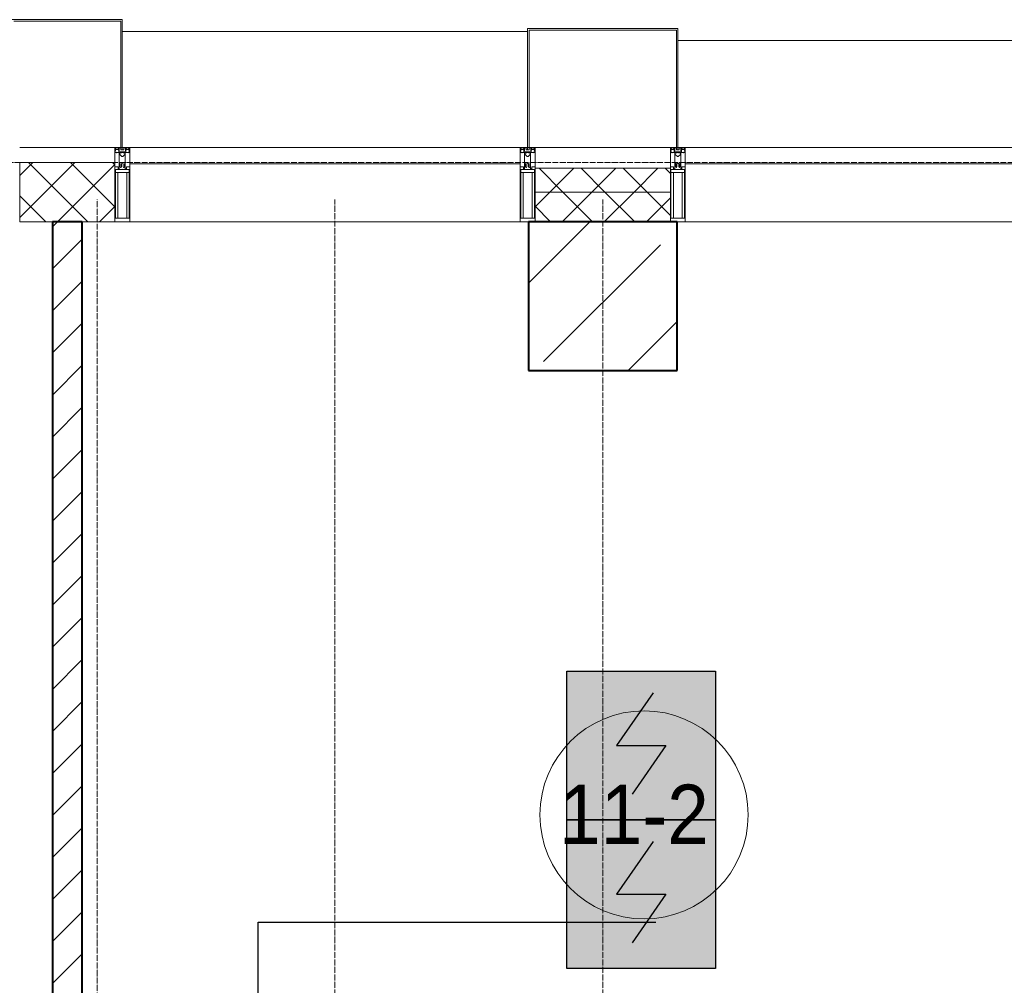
# Model space of a CAD drawing. Header units: millimetres. Extents: x -816133 to 919604, y 87941 to 147341.
# Tile 150 of 201: x -14812 to -11502, y 135506 to 138754. Entities that reach past the tile are written whole.
import ezdxf

# ---------------------------------------------------------------- set-up
doc = ezdxf.new("R2010")
doc.units = ezdxf.units.MM
doc.linetypes.add('ADSK_Линия сетки', pattern=[25, 20, -2.5, 0, -2.5])
doc.linetypes.add('Линия сетки', pattern=[25, 20, -2.5, 0, -2.5])
for name, color, linetype, lineweight in [('A-010-A_ROOM', 7, 'Continuous', 20), ('A-200-M_WALL', 7, 'Continuous', 18), ('A-200-M_WALL_INT', 7, 'Continuous', 18), ('A-200-M_WALL_PAT', 7, 'Continuous', 40), ('A-214-M_CURT_WALL', 7, 'Continuous', 18), ('A-215-M_CURT_PANEL', 7, 'Continuous', 18), ('A-280-M_COLUMN', 7, 'Continuous', 18), ('S-280-M_COLUMN', 7, 'Continuous', 18), ('Z-030-M_GRID', 7, 'Continuous', 9), ('Z-060-M_DETAIL', 7, 'Continuous', 18), ('СОУЭ', 1, 'Continuous', 30), ('СС-011-ПОЖ-СИГНАЛИЗАЦИЯ', 1, 'Continuous', 30)]:
    doc.layers.add(name, color=color, linetype=linetype, lineweight=lineweight)
doc.layers.add('EI_HATCH_GALV', color=7, linetype='Continuous')
doc.styles.add('Arial_2', font='arial.ttf', dxfattribs={"width": 0.9, "height": 400})

# ---------------------------------------------------------------- blocks, each defined once
blk = doc.blocks.new('10эт')
at = {"layer": 'S-280-M_COLUMN', "lineweight": 9}
h = blk.add_hatch(dxfattribs=at)
h.set_pattern_fill('FP_13', color=9, style=0, pattern_type=2)
h.set_pattern_definition([(45, (221501.7, 104051.05), (-314.309, 314.309), []), (45, (221816.03, 104051.05), (-314.309, 314.309), [555.625, -111.125, 3.353, -107.772])])
h.paths.add_polyline_path([(347701.7, 136451.1), (347701.7, 136951.1), (347201.7, 136951.1), (347201.7, 136451.1)])
at = {"layer": 'A-010-A_ROOM', "color": 9}
blk.add_circle((347590.6, 134956.3), 350, dxfattribs=at)
at = {"layer": 'A-200-M_WALL', "color": 9, "lineweight": 9}
for p, q in [((345811.7, 137151.1), (345491.7, 137151.1)), ((345491.7, 137151.1), (345491.7, 136951.1)), ((345811.7, 136951.1), (345811.7, 137151.1)), ((347679.2, 137131.1), (347224.2, 137131.1)), ((347224.2, 137131.1), (347224.2, 136951.1)), ((347679.2, 136951.1), (347679.2, 137131.1)), ((347679.2, 137051.1), (347224.2, 137051.1)), ((345491.7, 136951.1), (345811.7, 136951.1))]:
    blk.add_line(p, q, dxfattribs=at)
at = {"layer": 'A-200-M_WALL_INT', "color": 9, "lineweight": 40}
for p, q in [((345701.7, 136951.1), (345601.7, 136951.1)), ((345601.7, 136951.1), (345601.7, 133401.1)), ((345701.7, 133401.1), (345701.7, 136951.1))]:
    blk.add_line(p, q, dxfattribs=at)
at = {"layer": 'A-200-M_WALL_PAT', "color": 9, "linetype": 'Continuous', "lineweight": 5}
for p, q in [((345491.7, 137107.1), (345535.6, 137151.1)), ((345491.7, 136965.7), (345677.1, 137151.1)), ((345720.8, 136951.1), (345520.8, 137151.1)), ((345618.5, 136951.1), (345811.7, 137144.3)), ((345811.7, 137001.6), (345662.3, 137151.1)), ((345811.7, 137143), (345803.7, 137151.1)), ((347317.9, 137051.1), (347237.9, 137131.1)), ((347274.1, 137051.1), (347354.1, 137131.1)), ((347459.3, 137051.1), (347379.3, 137131.1)), ((347415.5, 137051.1), (347495.5, 137131.1)), ((347600.7, 137051.1), (347520.7, 137131.1)), ((347557, 137051.1), (347637, 137131.1)), ((347679.2, 137114), (347662.2, 137131.1)), ((345579.4, 136951.1), (345491.7, 137038.8)), ((347224.2, 137001.1), (347274.1, 137051.1)), ((347315.5, 136951.1), (347415.5, 137051.1)), ((347417.9, 136951.1), (347317.9, 137051.1)), ((347457, 136951.1), (347557, 137051.1)), ((347559.3, 136951.1), (347459.3, 137051.1)), ((347679.2, 136972.6), (347600.7, 137051.1)), ((345759.9, 136951.1), (345811.7, 137002.9)), ((347276.5, 136951.1), (347224.2, 137003.3)), ((347598.4, 136951.1), (347679.2, 137031.9))]:
    blk.add_line(p, q, dxfattribs=at)
at = {"layer": 'A-200-M_WALL_PAT', "color": 9, "linetype": 'Continuous', "lineweight": 9}
for p, q in [((345601.7, 136934.3), (345618.5, 136951.1)), ((345601.7, 136792.9), (345701.7, 136892.9)), ((345601.7, 136651.4), (345701.7, 136751.4)), ((345601.7, 136510), (345701.7, 136610)), ((345601.7, 136368.6), (345701.7, 136468.6)), ((345601.7, 136227.2), (345701.7, 136327.2)), ((345601.7, 136085.7), (345701.7, 136185.7)), ((345601.7, 135944.3), (345701.7, 136044.3)), ((345601.7, 135802.9), (345701.7, 135902.9)), ((345601.7, 135661.5), (345701.7, 135761.5)), ((345601.7, 135520.1), (345701.7, 135620.1)), ((345601.7, 135378.6), (345701.7, 135478.6)), ((345601.7, 135237.2), (345701.7, 135337.2)), ((345601.7, 135095.8), (345701.7, 135195.8)), ((345601.7, 134954.4), (345701.7, 135054.4)), ((345601.7, 134813), (345701.7, 134913)), ((345601.7, 134671.5), (345701.7, 134771.5)), ((345601.7, 134530.1), (345701.7, 134630.1)), ((345601.7, 134388.7), (345701.7, 134488.7))]:
    blk.add_line(p, q, dxfattribs=at)
at = {"layer": 'A-214-M_CURT_WALL', "color": 9, "lineweight": 5, "extrusion": (0, 0, -1)}
for p, q in [((345831.7, 137201.1), (345811.7, 137201.1)), ((345811.7, 137201.1), (345811.7, 136951.1)), ((345861.7, 137201.1), (345836.7, 137201.1)), ((345861.7, 136951.1), (345861.7, 137201.1)), ((347199.2, 137201.1), (347174.2, 137201.1)), ((347174.2, 137201.1), (347174.2, 136951.1)), ((347224.2, 137201.1), (347204.2, 137201.1)), ((347224.2, 136951.1), (347224.2, 137201.1)), ((347699.2, 137201.1), (347679.2, 137201.1)), ((347679.2, 137201.1), (347679.2, 136951.1)), ((347729.2, 137201.1), (347704.2, 137201.1)), ((347729.2, 136951.1), (347729.2, 137201.1)), ((345811.7, 136951.1), (345861.7, 136951.1)), ((347174.2, 136951.1), (347201.7, 136951.1)), ((347701.7, 136951.1), (347729.2, 136951.1))]:
    blk.add_line(p, q, dxfattribs=at)
at = {"layer": 'A-214-M_CURT_WALL', "color": 9, "lineweight": 5}
for p, q in [((347174.2, 136951.1), (345861.7, 136951.1)), ((349041.7, 136951.1), (347729.2, 136951.1))]:
    blk.add_line(p, q, dxfattribs=at)
at = {"layer": 'A-215-M_CURT_PANEL', "color": 9, "lineweight": 5}
for p, q in [((347174.2, 137201.1), (345861.7, 137201.1)), ((345861.7, 137201.1), (345861.7, 137146.1)), ((347174.2, 137146.1), (347174.2, 137201.1)), ((349041.7, 137201.1), (347729.2, 137201.1)), ((347729.2, 137201.1), (347729.2, 137146.1)), ((345861.7, 137146.1), (347174.2, 137146.1)), ((347729.2, 137146.1), (349041.7, 137146.1))]:
    blk.add_line(p, q, dxfattribs=at)
at = {"layer": 'A-280-M_COLUMN', "color": 9, "lineweight": 5}
for p, q in [((345836.7, 137631.1), (345466.7, 137631.1)), ((345836.7, 137201.1), (345836.7, 137631.1)), ((345471.7, 137626.1), (345831.7, 137626.1)), ((345831.7, 137626.1), (345831.7, 137201.1)), ((347704.2, 137601.1), (347199.2, 137601.1)), ((347199.2, 137601.1), (347199.2, 137201.1)), ((347704.2, 137201.1), (347704.2, 137601.1)), ((347199.2, 137591.1), (345836.7, 137591.1)), ((347204.2, 137201.1), (347204.2, 137596.1)), ((347204.2, 137596.1), (347699.2, 137596.1)), ((347699.2, 137596.1), (347699.2, 137201.1)), ((349066.7, 137561.1), (347704.2, 137561.1)), ((345491.7, 137201.1), (345811.7, 137201.1)), ((345831.7, 137201.1), (345836.7, 137201.1)), ((347199.2, 137201.1), (347204.2, 137201.1)), ((347224.2, 137201.1), (347679.2, 137201.1)), ((347699.2, 137201.1), (347704.2, 137201.1))]:
    blk.add_line(p, q, dxfattribs=at)
at = {"layer": 'S-280-M_COLUMN', "color": 9, "lineweight": 40}
for p, q in [((347701.7, 136951.1), (347201.7, 136951.1)), ((347201.7, 136951.1), (347201.7, 136451.1)), ((347701.7, 136451.1), (347701.7, 136951.1)), ((347201.7, 136451.1), (347701.7, 136451.1))]:
    blk.add_line(p, q, dxfattribs=at)
at = {"layer": 'Z-030-M_GRID', "color": 9, "linetype": 'ADSK_Линия сетки'}
blk.add_line((358421.7, 137151.1), (308438.4, 137151.1), dxfattribs=at)
at = {"layer": 'Z-030-M_GRID', "color": 9, "linetype": 'Линия сетки'}
for p, q in [((345751.7, 117346.8), (345751.7, 137026.1)), ((346551.7, 116076.8), (346551.7, 137026.1)), ((347451.7, 116076.8), (347451.7, 137026.1))]:
    blk.add_line(p, q, dxfattribs=at)
at = {"layer": 'Z-060-M_DETAIL', "color": 9, "lineweight": 5, "extrusion": (0, 0, -1)}
for p, q in [((345811.7, 137201.1), (345811.7, 137186.8)), ((345811.7, 137201.1), (345836.7, 137201.1)), ((345813, 137199.8), (345813, 137191.2)), ((345813, 137199.8), (345824.9, 137199.8)), ((345824.9, 137199.8), (345824.9, 137194.2)), ((345831.9, 137199.6), (345826.2, 137199.6)), ((345826.2, 137199.6), (345826.2, 137189.8)), ((345831.9, 137199.6), (345831.9, 137193.1)), ((345861.7, 137201.1), (345836.7, 137201.1)), ((345836.7, 137201.1), (345836.7, 137193.1)), ((345836.7, 137201.1), (345836.7, 137193.1)), ((345841.5, 137199.6), (345847.2, 137199.6)), ((345841.5, 137199.6), (345841.5, 137193.1)), ((345847.2, 137199.6), (345847.2, 137189.8)), ((345860.4, 137199.8), (345848.5, 137199.8)), ((345848.5, 137199.8), (345848.5, 137194.2)), ((345860.4, 137199.8), (345860.4, 137191.2)), ((345861.7, 137201.1), (345861.7, 137186.8)), ((347174.2, 137201.1), (347174.2, 137186.8)), ((347174.2, 137201.1), (347199.2, 137201.1)), ((347175.5, 137199.8), (347175.5, 137191.2)), ((347175.5, 137199.8), (347187.4, 137199.8)), ((347187.4, 137199.8), (347187.4, 137194.2)), ((347194.4, 137199.6), (347188.7, 137199.6)), ((347188.7, 137199.6), (347188.7, 137189.8)), ((347194.4, 137199.6), (347194.4, 137193.1)), ((347224.2, 137201.1), (347199.2, 137201.1)), ((347199.2, 137201.1), (347199.2, 137193.1)), ((347199.2, 137201.1), (347199.2, 137193.1)), ((347204, 137199.6), (347209.7, 137199.6)), ((347204, 137199.6), (347204, 137193.1)), ((347209.7, 137199.6), (347209.7, 137189.8)), ((347222.9, 137199.8), (347211, 137199.8)), ((347211, 137199.8), (347211, 137194.2)), ((347222.9, 137199.8), (347222.9, 137191.2)), ((347224.2, 137201.1), (347224.2, 137186.8)), ((347679.2, 137201.1), (347679.2, 137186.8)), ((347679.2, 137201.1), (347704.2, 137201.1)), ((347680.5, 137199.8), (347680.5, 137191.2)), ((347680.5, 137199.8), (347692.4, 137199.8)), ((347692.4, 137199.8), (347692.4, 137194.2)), ((347699.4, 137199.6), (347693.7, 137199.6)), ((347693.7, 137199.6), (347693.7, 137189.8)), ((347699.4, 137199.6), (347699.4, 137193.1)), ((347729.2, 137201.1), (347704.2, 137201.1)), ((347704.2, 137201.1), (347704.2, 137193.1)), ((347704.2, 137201.1), (347704.2, 137193.1)), ((347709, 137199.6), (347714.7, 137199.6)), ((347709, 137199.6), (347709, 137193.1)), ((347714.7, 137199.6), (347714.7, 137189.8)), ((347727.9, 137199.8), (347716, 137199.8)), ((347716, 137199.8), (347716, 137194.2)), ((347727.9, 137199.8), (347727.9, 137191.2)), ((347729.2, 137201.1), (347729.2, 137186.8)), ((345812.9, 137186.5), (345811.7, 137186.8)), ((345814.2, 137190.5), (345812.9, 137186.5)), ((345812.9, 137184.1), (345812.9, 137186.5)), ((345814.4, 137184.1), (345812.9, 137184.1)), ((345814.2, 137190.5), (345813, 137191.2)), ((345813.5, 137190.9), (345814.2, 137193.1)), ((345815.4, 137196.6), (345814.2, 137196.6)), ((345814.2, 137193.1), (345814.2, 137196.6)), ((345814.4, 137185), (345815.4, 137185)), ((345814.4, 137184.1), (345814.4, 137185)), ((345815.4, 137196.6), (345815.4, 137194.6)), ((345815.4, 137194.6), (345822.5, 137194.6)), ((345817.7, 137183.4), (345815.4, 137185)), ((345818.3, 137184.5), (345817.7, 137183.4)), ((345829.3, 137184.5), (345818.3, 137184.5)), ((345823.5, 137196.6), (345822.5, 137196.6)), ((345822.5, 137194.6), (345822.5, 137196.6)), ((345823.5, 137196.6), (345824.5, 137193.8)), ((345824, 137193.4), (345824.9, 137194.2)), ((345824, 137193.4), (345825.4, 137189.7)), ((345824.5, 137192), (345824.5, 137186.3)), ((345824.5, 137186.3), (345836.7, 137186.3)), ((345826.2, 137189.8), (345825.5, 137189.7)), ((345826.7, 137148.1), (345826.7, 137184.1)), ((345826.7, 137184.1), (345829.2, 137184.1)), ((345829.2, 137182.6), (345828.2, 137182.6)), ((345828.2, 137182.6), (345828.2, 137178.1)), ((345828.2, 137178.1), (345835.2, 137171.1)), ((345829.2, 137184.1), (345829.2, 137182.6)), ((345829.3, 137183.1), (345829.3, 137184.5)), ((345834.1, 137183.1), (345829.3, 137183.1)), ((345836.7, 137193.1), (345831.9, 137193.1)), ((345834.1, 137183.1), (345834.1, 137184.2)), ((345834.1, 137184.2), (345836.7, 137184.2)), ((345835.2, 137171.1), (345836.7, 137171.1)), ((345836.7, 137193.1), (345841.5, 137193.1)), ((345836.7, 137186.3), (345836.7, 137184.2)), ((345848.9, 137186.3), (345836.7, 137186.3)), ((345836.7, 137186.3), (345836.7, 137184.2)), ((345839.3, 137184.2), (345836.7, 137184.2)), ((345838.2, 137171.1), (345836.7, 137171.1)), ((345845.2, 137178.1), (345838.2, 137171.1)), ((345839.3, 137183.1), (345839.3, 137184.2)), ((345839.3, 137183.1), (345844.1, 137183.1)), ((345844.1, 137183.1), (345844.1, 137184.5)), ((345844.1, 137184.5), (345855.1, 137184.5)), ((345846.7, 137184.1), (345844.2, 137184.1)), ((345844.2, 137184.1), (345844.2, 137182.6)), ((345844.2, 137182.6), (345845.2, 137182.6)), ((345845.2, 137182.6), (345845.2, 137178.1)), ((345846.7, 137148.1), (345846.7, 137184.1)), ((345847.2, 137189.8), (345848, 137189.7)), ((345849.4, 137193.4), (345848.1, 137189.7)), ((345849.4, 137193.4), (345848.5, 137194.2)), ((345849.9, 137196.6), (345848.9, 137193.8)), ((345848.9, 137192), (345848.9, 137186.3)), ((345849.9, 137196.6), (345850.9, 137196.6)), ((345850.9, 137194.6), (345850.9, 137196.6)), ((345858, 137194.6), (345850.9, 137194.6)), ((345855.1, 137184.5), (345855.7, 137183.4)), ((345855.7, 137183.4), (345858, 137185)), ((345858, 137196.6), (345859.2, 137196.6)), ((345858, 137196.6), (345858, 137194.6)), ((345859, 137185), (345858, 137185)), ((345859, 137184.1), (345859, 137185)), ((345859, 137184.1), (345860.6, 137184.1)), ((345859.2, 137193.1), (345859.2, 137196.6)), ((345859.9, 137190.9), (345859.2, 137193.1)), ((345859.2, 137190.5), (345860.4, 137191.2)), ((345859.2, 137190.5), (345860.6, 137186.5)), ((345860.6, 137186.5), (345861.7, 137186.8)), ((345860.6, 137184.1), (345860.6, 137186.5)), ((347175.4, 137186.5), (347174.2, 137186.8)), ((347176.7, 137190.5), (347175.4, 137186.5)), ((347175.4, 137184.1), (347175.4, 137186.5)), ((347176.9, 137184.1), (347175.4, 137184.1)), ((347176.7, 137190.5), (347175.5, 137191.2)), ((347176, 137190.9), (347176.7, 137193.1)), ((347177.9, 137196.6), (347176.7, 137196.6)), ((347176.7, 137193.1), (347176.7, 137196.6)), ((347176.9, 137185), (347177.9, 137185)), ((347176.9, 137184.1), (347176.9, 137185)), ((347177.9, 137196.6), (347177.9, 137194.6)), ((347177.9, 137194.6), (347185, 137194.6)), ((347180.2, 137183.4), (347177.9, 137185)), ((347180.8, 137184.5), (347180.2, 137183.4)), ((347191.8, 137184.5), (347180.8, 137184.5)), ((347186, 137196.6), (347185, 137196.6)), ((347185, 137194.6), (347185, 137196.6)), ((347186, 137196.6), (347187, 137193.8)), ((347186.5, 137193.4), (347187.4, 137194.2)), ((347186.5, 137193.4), (347187.9, 137189.7)), ((347187, 137192), (347187, 137186.3)), ((347187, 137186.3), (347199.2, 137186.3)), ((347188.7, 137189.8), (347188, 137189.7)), ((347189.2, 137148.1), (347189.2, 137184.1)), ((347189.2, 137184.1), (347191.7, 137184.1)), ((347191.7, 137182.6), (347190.7, 137182.6)), ((347190.7, 137182.6), (347190.7, 137178.1)), ((347190.7, 137178.1), (347197.7, 137171.1)), ((347191.7, 137184.1), (347191.7, 137182.6)), ((347191.8, 137183.1), (347191.8, 137184.5)), ((347196.6, 137183.1), (347191.8, 137183.1)), ((347199.2, 137193.1), (347194.4, 137193.1)), ((347196.6, 137183.1), (347196.6, 137184.2)), ((347196.6, 137184.2), (347199.2, 137184.2)), ((347197.7, 137171.1), (347199.2, 137171.1)), ((347199.2, 137193.1), (347204, 137193.1)), ((347199.2, 137186.3), (347199.2, 137184.2)), ((347211.4, 137186.3), (347199.2, 137186.3)), ((347199.2, 137186.3), (347199.2, 137184.2)), ((347201.8, 137184.2), (347199.2, 137184.2)), ((347200.7, 137171.1), (347199.2, 137171.1)), ((347207.7, 137178.1), (347200.7, 137171.1)), ((347201.8, 137183.1), (347201.8, 137184.2)), ((347201.8, 137183.1), (347206.6, 137183.1)), ((347206.6, 137183.1), (347206.6, 137184.5)), ((347206.6, 137184.5), (347217.6, 137184.5)), ((347209.2, 137184.1), (347206.7, 137184.1)), ((347206.7, 137184.1), (347206.7, 137182.6)), ((347206.7, 137182.6), (347207.7, 137182.6)), ((347207.7, 137182.6), (347207.7, 137178.1)), ((347209.2, 137148.1), (347209.2, 137184.1)), ((347209.7, 137189.8), (347210.5, 137189.7)), ((347211.9, 137193.4), (347210.6, 137189.7)), ((347211.9, 137193.4), (347211, 137194.2)), ((347212.4, 137196.6), (347211.4, 137193.8)), ((347211.4, 137192), (347211.4, 137186.3)), ((347212.4, 137196.6), (347213.4, 137196.6)), ((347213.4, 137194.6), (347213.4, 137196.6)), ((347220.5, 137194.6), (347213.4, 137194.6)), ((347217.6, 137184.5), (347218.2, 137183.4)), ((347218.2, 137183.4), (347220.5, 137185)), ((347220.5, 137196.6), (347221.7, 137196.6)), ((347220.5, 137196.6), (347220.5, 137194.6)), ((347221.5, 137185), (347220.5, 137185)), ((347221.5, 137184.1), (347221.5, 137185)), ((347221.5, 137184.1), (347223.1, 137184.1)), ((347221.7, 137193.1), (347221.7, 137196.6)), ((347222.4, 137190.9), (347221.7, 137193.1)), ((347221.7, 137190.5), (347222.9, 137191.2)), ((347221.7, 137190.5), (347223.1, 137186.5)), ((347223.1, 137186.5), (347224.2, 137186.8)), ((347223.1, 137184.1), (347223.1, 137186.5)), ((347680.4, 137186.5), (347679.2, 137186.8)), ((347681.7, 137190.5), (347680.4, 137186.5)), ((347680.4, 137184.1), (347680.4, 137186.5)), ((347681.9, 137184.1), (347680.4, 137184.1)), ((347681.7, 137190.5), (347680.5, 137191.2)), ((347681, 137190.9), (347681.7, 137193.1)), ((347682.9, 137196.6), (347681.7, 137196.6)), ((347681.7, 137193.1), (347681.7, 137196.6)), ((347681.9, 137185), (347682.9, 137185)), ((347681.9, 137184.1), (347681.9, 137185)), ((347682.9, 137196.6), (347682.9, 137194.6)), ((347682.9, 137194.6), (347690, 137194.6)), ((347685.2, 137183.4), (347682.9, 137185)), ((347685.8, 137184.5), (347685.2, 137183.4)), ((347696.8, 137184.5), (347685.8, 137184.5)), ((347691, 137196.6), (347690, 137196.6)), ((347690, 137194.6), (347690, 137196.6)), ((347691, 137196.6), (347692, 137193.8)), ((347691.5, 137193.4), (347692.4, 137194.2)), ((347691.5, 137193.4), (347692.9, 137189.7)), ((347692, 137192), (347692, 137186.3)), ((347692, 137186.3), (347704.2, 137186.3)), ((347693.7, 137189.8), (347693, 137189.7)), ((347694.2, 137148.1), (347694.2, 137184.1)), ((347694.2, 137184.1), (347696.7, 137184.1)), ((347696.7, 137182.6), (347695.7, 137182.6)), ((347695.7, 137182.6), (347695.7, 137178.1)), ((347695.7, 137178.1), (347702.7, 137171.1)), ((347696.7, 137184.1), (347696.7, 137182.6)), ((347696.8, 137183.1), (347696.8, 137184.5)), ((347701.6, 137183.1), (347696.8, 137183.1)), ((347704.2, 137193.1), (347699.4, 137193.1)), ((347701.6, 137183.1), (347701.6, 137184.2)), ((347701.6, 137184.2), (347704.2, 137184.2)), ((347702.7, 137171.1), (347704.2, 137171.1)), ((347704.2, 137193.1), (347709, 137193.1)), ((347704.2, 137186.3), (347704.2, 137184.2)), ((347716.4, 137186.3), (347704.2, 137186.3)), ((347704.2, 137186.3), (347704.2, 137184.2)), ((347706.8, 137184.2), (347704.2, 137184.2)), ((347705.7, 137171.1), (347704.2, 137171.1)), ((347712.7, 137178.1), (347705.7, 137171.1)), ((347706.8, 137183.1), (347706.8, 137184.2)), ((347706.8, 137183.1), (347711.6, 137183.1)), ((347711.6, 137183.1), (347711.6, 137184.5)), ((347711.6, 137184.5), (347722.6, 137184.5)), ((347714.2, 137184.1), (347711.7, 137184.1)), ((347711.7, 137184.1), (347711.7, 137182.6)), ((347711.7, 137182.6), (347712.7, 137182.6)), ((347712.7, 137182.6), (347712.7, 137178.1)), ((347714.2, 137148.1), (347714.2, 137184.1)), ((347714.7, 137189.8), (347715.5, 137189.7)), ((347716.9, 137193.4), (347715.6, 137189.7)), ((347716.9, 137193.4), (347716, 137194.2)), ((347717.4, 137196.6), (347716.4, 137193.8)), ((347716.4, 137192), (347716.4, 137186.3)), ((347717.4, 137196.6), (347718.4, 137196.6)), ((347718.4, 137194.6), (347718.4, 137196.6)), ((347725.5, 137194.6), (347718.4, 137194.6)), ((347722.6, 137184.5), (347723.2, 137183.4)), ((347723.2, 137183.4), (347725.5, 137185)), ((347725.5, 137196.6), (347726.7, 137196.6)), ((347725.5, 137196.6), (347725.5, 137194.6)), ((347726.5, 137185), (347725.5, 137185)), ((347726.5, 137184.1), (347726.5, 137185)), ((347726.5, 137184.1), (347728.1, 137184.1)), ((347726.7, 137193.1), (347726.7, 137196.6)), ((347727.4, 137190.9), (347726.7, 137193.1)), ((347726.7, 137190.5), (347727.9, 137191.2)), ((347726.7, 137190.5), (347728.1, 137186.5)), ((347728.1, 137186.5), (347729.2, 137186.8)), ((347728.1, 137184.1), (347728.1, 137186.5)), ((345822.7, 137135.8), (345811.7, 137135.8)), ((345811.7, 137135.8), (345811.7, 136951.1)), ((345822.7, 137129.8), (345822.7, 137135.8)), ((345826.7, 137148.1), (345826.7, 137129.8)), ((345828, 137148.1), (345826.7, 137148.1)), ((345828, 137148.1), (345829.7, 137146.4)), ((345829.7, 137135.8), (345829.7, 137146.4)), ((345829.7, 137135.8), (345830.9, 137133.8)), ((345832.6, 137133.8), (345830.9, 137133.8)), ((345832.6, 137133.8), (345833.8, 137136)), ((345835.4, 137148.1), (345833.8, 137146.4)), ((345833.8, 137136), (345833.8, 137146.4)), ((345836.7, 137148.1), (345835.4, 137148.1)), ((345836.7, 137148.1), (345838, 137148.1)), ((345838, 137148.1), (345839.6, 137146.4)), ((345839.6, 137136), (345839.6, 137146.4)), ((345840.9, 137133.8), (345839.6, 137136)), ((345840.9, 137133.8), (345842.6, 137133.8)), ((345843.8, 137135.8), (345842.6, 137133.8)), ((345845.4, 137148.1), (345843.8, 137146.4)), ((345843.8, 137135.8), (345843.8, 137146.4)), ((345845.4, 137148.1), (345846.7, 137148.1)), ((345846.7, 137148.1), (345846.7, 137129.8)), ((345850.7, 137135.8), (345861.7, 137135.8)), ((345850.7, 137129.8), (345850.7, 137135.8)), ((345861.7, 137135.8), (345861.7, 136951.1)), ((347185.2, 137135.8), (347174.2, 137135.8)), ((347174.2, 137135.8), (347174.2, 136951.1)), ((347185.2, 137129.8), (347185.2, 137135.8)), ((347189.2, 137148.1), (347189.2, 137129.8)), ((347190.5, 137148.1), (347189.2, 137148.1)), ((347190.5, 137148.1), (347192.2, 137146.4)), ((347192.2, 137135.8), (347192.2, 137146.4)), ((347192.2, 137135.8), (347193.4, 137133.8)), ((347195.1, 137133.8), (347193.4, 137133.8)), ((347195.1, 137133.8), (347196.3, 137136)), ((347197.9, 137148.1), (347196.3, 137146.4)), ((347196.3, 137136), (347196.3, 137146.4)), ((347199.2, 137148.1), (347197.9, 137148.1)), ((347199.2, 137148.1), (347200.5, 137148.1)), ((347200.5, 137148.1), (347202.1, 137146.4)), ((347202.1, 137136), (347202.1, 137146.4)), ((347203.4, 137133.8), (347202.1, 137136)), ((347203.4, 137133.8), (347205.1, 137133.8)), ((347206.3, 137135.8), (347205.1, 137133.8)), ((347207.9, 137148.1), (347206.3, 137146.4)), ((347206.3, 137135.8), (347206.3, 137146.4)), ((347207.9, 137148.1), (347209.2, 137148.1)), ((347209.2, 137148.1), (347209.2, 137129.8)), ((347213.2, 137135.8), (347224.2, 137135.8)), ((347213.2, 137129.8), (347213.2, 137135.8)), ((347224.2, 137135.8), (347224.2, 136951.1)), ((347690.2, 137135.8), (347679.2, 137135.8)), ((347679.2, 137135.8), (347679.2, 136951.1)), ((347690.2, 137129.8), (347690.2, 137135.8)), ((347694.2, 137148.1), (347694.2, 137129.8)), ((347695.5, 137148.1), (347694.2, 137148.1)), ((347695.5, 137148.1), (347697.2, 137146.4)), ((347697.2, 137135.8), (347697.2, 137146.4)), ((347697.2, 137135.8), (347698.4, 137133.8)), ((347700.1, 137133.8), (347698.4, 137133.8)), ((347700.1, 137133.8), (347701.3, 137136)), ((347702.9, 137148.1), (347701.3, 137146.4)), ((347701.3, 137136), (347701.3, 137146.4)), ((347704.2, 137148.1), (347702.9, 137148.1)), ((347704.2, 137148.1), (347705.5, 137148.1)), ((347705.5, 137148.1), (347707.1, 137146.4)), ((347707.1, 137136), (347707.1, 137146.4)), ((347708.4, 137133.8), (347707.1, 137136)), ((347708.4, 137133.8), (347710.1, 137133.8)), ((347711.3, 137135.8), (347710.1, 137133.8)), ((347712.9, 137148.1), (347711.3, 137146.4)), ((347711.3, 137135.8), (347711.3, 137146.4)), ((347712.9, 137148.1), (347714.2, 137148.1)), ((347714.2, 137148.1), (347714.2, 137129.8)), ((347718.2, 137135.8), (347729.2, 137135.8)), ((347718.2, 137129.8), (347718.2, 137135.8)), ((347729.2, 137135.8), (347729.2, 136951.1)), ((345836.2, 137127.5), (345813.7, 137127.5)), ((345813.7, 136963.8), (345813.7, 137127.5)), ((345836.7, 137117.1), (345813.7, 137117.1)), ((345821.8, 137117.1), (345821.8, 136963.8)), ((345826.7, 137129.8), (345822.7, 137129.8)), ((345836.7, 137117.1), (345859.7, 137117.1)), ((345837.2, 137127.5), (345859.7, 137127.5)), ((345846.7, 137129.8), (345850.7, 137129.8)), ((345851.6, 137117.1), (345851.6, 136963.8)), ((345859.7, 136963.8), (345859.7, 137127.5)), ((347198.7, 137127.5), (347176.2, 137127.5)), ((347176.2, 136963.8), (347176.2, 137127.5)), ((347199.2, 137117.1), (347176.2, 137117.1)), ((347184.3, 137117.1), (347184.3, 136963.8)), ((347189.2, 137129.8), (347185.2, 137129.8)), ((347199.2, 137117.1), (347222.2, 137117.1)), ((347199.7, 137127.5), (347222.2, 137127.5)), ((347209.2, 137129.8), (347213.2, 137129.8)), ((347214.1, 137117.1), (347214.1, 136963.8)), ((347222.2, 136963.8), (347222.2, 137127.5)), ((347703.7, 137127.5), (347681.2, 137127.5)), ((347681.2, 136963.8), (347681.2, 137127.5)), ((347704.2, 137117.1), (347681.2, 137117.1)), ((347689.3, 137117.1), (347689.3, 136963.8)), ((347694.2, 137129.8), (347690.2, 137129.8)), ((347704.2, 137117.1), (347727.2, 137117.1)), ((347704.7, 137127.5), (347727.2, 137127.5)), ((347714.2, 137129.8), (347718.2, 137129.8)), ((347719.1, 137117.1), (347719.1, 136963.8)), ((347727.2, 136963.8), (347727.2, 137127.5)), ((345811.7, 136951.1), (345836.7, 136951.1)), ((345813.7, 136963.8), (345836.7, 136963.8)), ((345859.7, 136963.8), (345836.7, 136963.8)), ((345861.7, 136951.1), (345836.7, 136951.1)), ((347174.2, 136951.1), (347199.2, 136951.1)), ((347176.2, 136963.8), (347199.2, 136963.8)), ((347222.2, 136963.8), (347199.2, 136963.8)), ((347224.2, 136951.1), (347199.2, 136951.1)), ((347679.2, 136951.1), (347704.2, 136951.1)), ((347681.2, 136963.8), (347704.2, 136963.8)), ((347727.2, 136963.8), (347704.2, 136963.8)), ((347729.2, 136951.1), (347704.2, 136951.1))]:
    blk.add_line(p, q, dxfattribs=at)
for centre, start, end in [((-345836.2, 137128), 180, 270), ((-345837.2, 137128), 270, 0), ((-347198.7, 137128), 180, 270), ((-347199.7, 137128), 270, 0), ((-347703.7, 137128), 180, 270), ((-347704.7, 137128), 270, 0)]:
    blk.add_arc(centre, 0.5, start, end, dxfattribs=at)
at = {"layer": 'A-010-A_ROOM', "color": 9, "lineweight": 30, "style": 'Arial_2', "width": 0.9}
blk.add_text('11-2', height=200, dxfattribs=at).set_placement((347305.1, 134858))
blk = doc.blocks.new('ИП 212-64 прот.R3')
at = {"layer": 'EI_HATCH_GALV', "lineweight": 30, "true_color": 0xffffff}
h = blk.add_hatch(color=7, dxfattribs=at)
h.dxf.hatch_style = 1
h.paths.add_polyline_path([(-2.5, 2.5), (2.5, 2.5), (2.5, -2.5), (-2.5, -2.5)])
at = {"color": 1, "linetype": 'ByBlock', "lineweight": -2}
for p, q in [((0.397, 1.766), (-0.83, 0)), ((-0.83, 0), (0.829, 0)), ((0.829, 0), (-0.306, -1.637))]:
    blk.add_line(p, q, dxfattribs=at)
at = {"color": 1, "linetype": 'ByBlock', "lineweight": -2, "ltscale": 0.1}
blk.add_lwpolyline([(-2.5, 2.5), (2.5, 2.5), (2.5, -2.5), (-2.5, -2.5)], close=True, dxfattribs=at)

msp = doc.modelspace()

# ---------------------------------------------------------------- linework, layer by layer
at = {"layer": 'СС-011-ПОЖ-СИГНАЛИЗАЦИЯ', "ltscale": 100}
msp.add_lwpolyline([(-13772.1, 130705.1), (-13772.1, 132114), (-14431.3, 132114), (-14431.3, 133504.7), (-16665.1, 133504.7), (-16665.1, 134200), (-14010.2, 134200), (-14010.2, 135718.8), (-12673.6, 135718.8)], dxfattribs=at)

# ---------------------------------------------------------------- block references
at = {"layer": 'СОУЭ', "color": 6, "xscale": 100, "yscale": 100, "zscale": 100}
for p in [(-12722.4, 136312.9), (-12722.4, 135812.9)]:
    msp.add_blockref('ИП 212-64 прот.R3', p, dxfattribs=at)
at = {"layer": 'СС-011-ПОЖ-СИГНАЛИЗАЦИЯ', "color": 9, "lineweight": 30}
msp.add_blockref('10эт', (-360303.7, 1122.9), dxfattribs=at)

doc.saveas('drawing.dxf')
